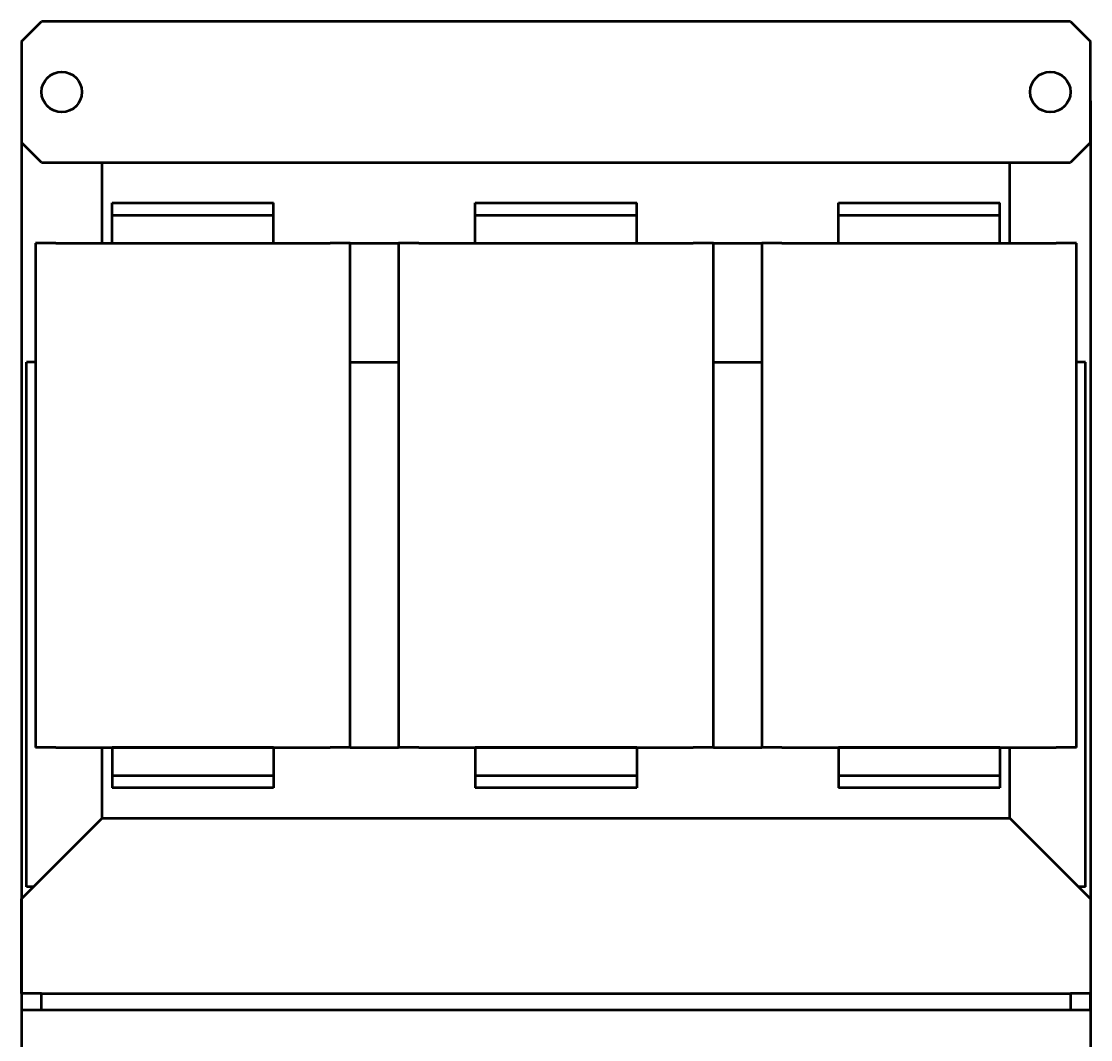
# Model space of a CAD drawing. Header units: millimetres. Extents: x 483 to 2128, y -654 to 1210.
# Tile 2 of 5: x 545 to 1075, y -18 to 487. Entities that reach past the tile are written whole.
import ezdxf

# ---------------------------------------------------------------- set-up
doc = ezdxf.new("R2010")
doc.units = ezdxf.units.MM
doc.layers.get('Defpoints').update_dxf_attribs({"lineweight": 25})
doc.layers.add('Осн_СБ', color=7, linetype='Continuous', lineweight=50)
doc.styles.add('ГОСТ', font='isocpeui.ttf')
doc.dimstyles.new('ISO-25', dxfattribs={"dimtxt": 3.5, "dimasz": 2.5, "dimexe": 1.25, "dimexo": 0.625, "dimtad": 1, "dimdec": 0, "dimtxsty": 'ГОСТ', "dimcen": 2.5, "dimclrd": 256, "dimclre": 256, "dimclrt": 256, "dimadec": 0, "dimazin": 0, "dimtfac": 1, "dimtdec": 0, "dimtmove": 0, "dimatfit": 3, "dimfxl": 1, "dimlwd": -1, "dimlwe": -1, "dimarcsym": 0})

# ---------------------------------------------------------------- blocks, each defined once
blk = doc.blocks.new('*D333')
at = {"layer": 'Defpoints', "color": 0, "transparency": 16777216}
for p in [(544.62, 452.25), (1074.62, 452.25), (1074.62, -51.72)]:
    blk.add_point(p, dxfattribs=at)
at = {"layer": 'Осн_СБ', "transparency": 16777216}
for p, q in [((544.62, 447.87), (544.62, -60.47)), ((1074.62, 447.87), (1074.62, -60.47)), ((562.12, -51.72), (1057.12, -51.72))]:
    blk.add_line(p, q, dxfattribs=at)
for points in [[(562.12, -48.8), (562.12, -54.63), (544.62, -51.72)], [(1057.12, -48.8), (1057.12, -54.63), (1074.62, -51.72)]]:
    blk.add_solid(points, dxfattribs=at)
at = {"layer": 'Осн_СБ', "transparency": 16777216, "insert": (809.62, -35.09), "char_height": 24.5, "attachment_point": 5, "style": 'ГОСТ'}
blk.add_mtext('530', dxfattribs=at)

msp = doc.modelspace()

# ---------------------------------------------------------------- linework, layer by layer
at = {"layer": 'Осн_СБ'}
for p, q in [((544.62, 477.25), (554.62, 487.25)), ((1064.62, 487.25), (554.62, 487.25)), ((1064.62, 487.25), (1074.62, 477.25)), ((544.62, 477.25), (544.62, 427.25)), ((1074.62, 427.25), (1074.62, 477.25)), ((554.62, 417.25), (544.62, 427.25)), ((1074.62, 427.25), (1064.62, 417.25)), ((554.62, 417.25), (1064.62, 417.25)), ((584.62, 377.25), (584.62, 417.25)), ((1034.62, 377.25), (1034.62, 417.25)), ((589.62, 391.25), (589.62, 397.25)), ((589.62, 397.25), (669.62, 397.25)), ((669.62, 391.25), (669.62, 397.25)), ((769.62, 391.25), (769.62, 397.25)), ((769.62, 397.25), (849.62, 397.25)), ((849.62, 391.25), (849.62, 397.25)), ((949.62, 397.25), (1029.62, 397.25)), ((949.62, 391.25), (949.62, 397.25)), ((1029.62, 391.25), (1029.62, 397.25)), ((589.62, 377.25), (589.62, 391.25)), ((589.62, 391.25), (669.62, 391.25)), ((669.62, 377.25), (669.62, 391.25)), ((769.62, 377.25), (769.62, 391.25)), ((769.62, 391.25), (849.62, 391.25)), ((849.62, 377.25), (849.62, 391.25)), ((949.62, 377.25), (949.62, 391.25)), ((949.62, 391.25), (1029.62, 391.25)), ((1029.62, 377.25), (1029.62, 391.25)), ((561.62, 377.25), (551.62, 377.25)), ((551.62, 377.25), (551.62, 127.25)), ((561.62, 377.25), (697.62, 377.25)), ((707.62, 377.25), (697.62, 377.25)), ((707.62, 127.25), (707.62, 377.25)), ((707.62, 377.25), (731.62, 377.25)), ((741.62, 377.25), (731.62, 377.25)), ((731.62, 377.25), (731.62, 127.25)), ((741.62, 377.25), (877.62, 377.25)), ((887.62, 377.25), (877.62, 377.25)), ((887.62, 127.25), (887.62, 377.25)), ((887.62, 377.25), (911.62, 377.25)), ((921.62, 377.25), (911.62, 377.25)), ((911.62, 377.25), (911.62, 127.25)), ((921.62, 377.25), (1057.62, 377.25)), ((1067.62, 377.25), (1057.62, 377.25)), ((1067.62, 127.25), (1067.62, 377.25)), ((551.62, 318.25), (547.12, 318.25)), ((547.12, 58.25), (547.12, 318.25)), ((707.62, 318.25), (731.62, 318.25)), ((887.62, 318.25), (911.62, 318.25)), ((1072.12, 318.25), (1067.62, 318.25)), ((1072.12, 58.25), (1072.12, 318.25)), ((561.62, 127.25), (551.62, 127.25)), ((561.62, 127.25), (697.62, 127.25)), ((584.62, 92.25), (584.62, 127.25)), ((589.62, 127.25), (589.62, 113.25)), ((669.62, 127.25), (589.62, 127.25)), ((669.62, 127.25), (669.62, 113.25)), ((707.62, 127.25), (697.62, 127.25)), ((707.62, 127.25), (731.62, 127.25)), ((741.62, 127.25), (731.62, 127.25)), ((741.62, 127.25), (877.62, 127.25)), ((769.62, 127.25), (769.62, 113.25)), ((849.62, 127.25), (769.62, 127.25)), ((849.62, 127.25), (849.62, 113.25)), ((887.62, 127.25), (877.62, 127.25)), ((887.62, 127.25), (911.62, 127.25)), ((921.62, 127.25), (911.62, 127.25)), ((921.62, 127.25), (1057.62, 127.25)), ((949.62, 127.25), (949.62, 113.25)), ((1029.62, 127.25), (949.62, 127.25)), ((1029.62, 127.25), (1029.62, 113.25)), ((1034.62, 92.25), (1034.62, 127.25)), ((1067.62, 127.25), (1057.62, 127.25)), ((669.62, 113.25), (589.62, 113.25)), ((589.62, 113.25), (589.62, 107.25)), ((669.62, 113.25), (669.62, 107.25)), ((769.62, 113.25), (769.62, 107.25)), ((849.62, 113.25), (769.62, 113.25)), ((849.62, 113.25), (849.62, 107.25)), ((949.62, 113.25), (949.62, 107.25)), ((1029.62, 113.25), (949.62, 113.25)), ((1029.62, 113.25), (1029.62, 107.25)), ((669.62, 107.25), (589.62, 107.25)), ((849.62, 107.25), (769.62, 107.25)), ((1029.62, 107.25), (949.62, 107.25)), ((584.62, 92.25), (544.62, 52.25)), ((584.62, 92.25), (1034.62, 92.25)), ((1074.62, 52.25), (1034.62, 92.25)), ((550.62, 58.25), (547.12, 58.25)), ((1072.12, 58.25), (1068.62, 58.25)), ((544.62, 5.25), (544.62, 52.25)), ((1074.62, 52.25), (1074.62, 5.25)), ((554.62, 5.25), (544.62, 5.25)), ((544.62, 5.25), (544.62, -2.75)), ((554.62, -2.75), (554.62, 5.25)), ((554.62, 5.25), (1064.62, 5.25)), ((1074.62, 5.25), (1064.62, 5.25)), ((1064.62, 5.25), (1064.62, -2.75)), ((1074.62, -2.75), (1074.62, 5.25)), ((544.62, -2.75), (554.62, -2.75)), ((554.62, -2.75), (1064.62, -2.75)), ((1064.62, -2.75), (1074.62, -2.75))]:
    msp.add_line(p, q, dxfattribs=at)
for centre in [(564.62, 452.25), (1054.62, 452.25)]:
    msp.add_circle(centre, 10, dxfattribs=at)

# ---------------------------------------------------------------- dimensions: what is measured, and where the dimension line sits
dim = msp.add_linear_dim(base=(1074.62, -51.72), p1=(544.62, 452.25), p2=(1074.62, 452.25), dimstyle='ISO-25', dxfattribs=at)
dim.commit()
dim.dimension.update_dxf_attribs({"geometry": '*D333', "text_midpoint": (809.62, -35.09)})

doc.saveas('drawing.dxf')
